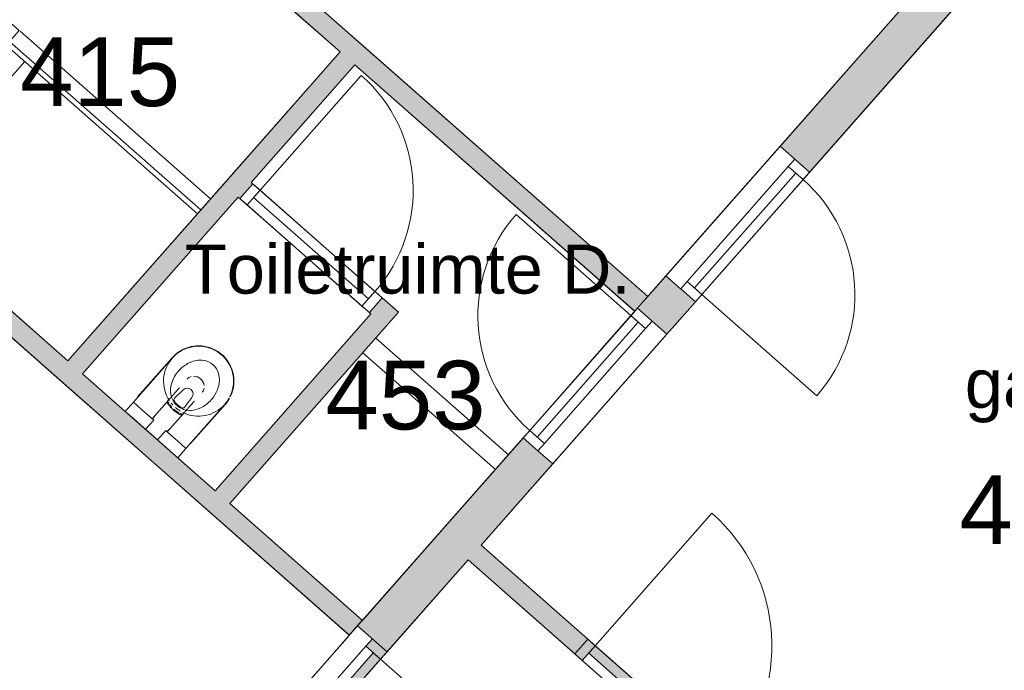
# Model space of a CAD drawing. Header units: millimetres. Extents: x 1158 to 98602, y 910 to 113498.
# Tile 26 of 30: x 89052 to 94070, y 93915 to 97230. Entities that reach past the tile are written whole.
import ezdxf

# ---------------------------------------------------------------- set-up
doc = ezdxf.new("R2010")
doc.units = ezdxf.units.MM
for name, color, linetype, lineweight in [('A--A2__Ruwbouw', 8, 'Continuous', 9), ('A--L$01A__Algemeen', 7, 'Continuous', 9), ('A--L21__Buitenwanden', 3, 'Continuous', 9), ('A--L22__Binnenwanden', 2, 'Continuous', 9), ('A--L23__Vloeren', 3, 'Continuous', 9), ('A--L24__TrapenHellingen', 1, 'Continuous', 9), ('A--L3__Afbouw', 2, 'Continuous', 9), ('A--L45__Plafondafwerkingen', 1, 'Continuous', 9), ('A--L74__VasteSanitaireVoorz', 1, 'Continuous', 9), ('A--LD30__DetailPenMiddel', 3, 'Continuous', 9), ('A--LR9__AlgVoorz', 7, 'Continuous', 9), ('A--TR9__AlgVoorz', 1, 'Continuous', 13)]:
    doc.layers.add(name, color=color, linetype=linetype, lineweight=lineweight)
doc.styles.add('Arial', font='arial.ttf', dxfattribs={"height": 350})
doc.styles.add('Arial_1', font='arial.ttf', dxfattribs={"height": 250})

# ---------------------------------------------------------------- blocks, each defined once
blk = doc.blocks.new('32_DO_WB_vo deur enkel1 - vo 2-1929187-DO-Begane grond - nieuwe situatie - plafond')
at = {"layer": 'A--L$01A__Algemeen'}
blk.add_line((510, 100), (510, 880), dxfattribs=at)
blk.add_arc((510, 100), 780, 90, 180, dxfattribs=at)
at = {"layer": 'A--L3__Afbouw'}
for p, q in [((-320, 100), (-320, 0)), ((-270, 100), (-320, 100)), ((510, 100), (-270, 100)), ((-270, 100), (-270, 50)), ((-270, 100), (-270, 0)), ((510, 50), (510, 100)), ((510, 0), (510, 100)), ((510, 100), (560, 100)), ((560, 100), (560, 0)), ((-320, 0), (-270, 0)), ((510, 50), (-270, 50)), ((-270, 0), (510, 0)), ((560, 0), (510, 0))]:
    blk.add_line(p, q, dxfattribs=at)
blk = doc.blocks.new('32_DO_WB_vo deur enkel1 - vo 2-1960551-DO-Begane grond - nieuwe situatie - plafond')
at = {"layer": 'A--L$01A__Algemeen'}
blk.add_line((510, -50), (510, -830), dxfattribs=at)
blk.add_arc((510, -50), 780, 180, 270, dxfattribs=at)
at = {"layer": 'A--L3__Afbouw'}
for p, q in [((-270, 50), (-320, 50)), ((-320, 50), (-320, -50)), ((-270, 50), (-270, -50)), ((510, 50), (-270, 50)), ((-270, 0), (-270, -50)), ((-270, 0), (510, 0)), ((510, -50), (510, 50)), ((510, 50), (560, 50)), ((510, -50), (510, 0)), ((560, 50), (560, -50)), ((-320, -50), (-270, -50)), ((-270, -50), (510, -50)), ((560, -50), (510, -50))]:
    blk.add_line(p, q, dxfattribs=at)
blk = doc.blocks.new('32_DO_WB_vo deur dubbel - vo-1929160-DO-Begane grond - nieuwe situatie - plafond')
at = {"layer": 'A--L3__Afbouw'}
h = blk.add_hatch(color=10, dxfattribs=at)
h.paths.add_polyline_path([(584.8, 100), (534.8, 100), (534.8, 0), (584.8, 0)])
h.paths.add_polyline_path([(-1265.2, 100), (-1315.2, 97.7), (-1315.2, 0), (-1265.2, 0), (-1265.2, 43.2)])
for points in [[(-365.2, 100), (-1265.2, 100), (-1265.2, 50), (-365.2, 50)], [(534.8, 100), (-365.2, 100), (-365.2, 50), (534.8, 56)]]:
    blk.add_hatch(color=10, dxfattribs=at).paths.add_polyline_path(points)
at = {"layer": 'A--L$01A__Algemeen'}
for p, q in [((-1265.2, 100), (-1265.2, 1000)), ((534.8, 100), (534.8, 1000))]:
    blk.add_line(p, q, dxfattribs=at)
for centre, start, end in [((-1265.2, 100), 360, 90), ((534.8, 100), 90, 180)]:
    blk.add_arc(centre, 900, start, end, dxfattribs=at)
at = {"layer": 'A--L3__Afbouw'}
for p, q in [((-1315.2, 100), (-1265.2, 100)), ((-1265.2, 100), (-365.2, 100)), ((-1265.2, 50), (-1265.2, 100)), ((-1265.2, 100), (-1265.2, 0)), ((-365.2, 100), (-365.2, 50)), ((-365.2, 100), (534.8, 100)), ((-365.2, 50), (-365.2, 100)), ((534.8, 100), (534.8, 50)), ((534.8, 0), (534.8, 100)), ((534.8, 100), (584.8, 100)), ((-1265.2, 0), (-1315.2, 0)), ((-365.2, 50), (-1265.2, 50)), ((-1265.2, 0), (534.8, 0)), ((534.8, 50), (-365.2, 50)), ((584.8, 0), (534.8, 0))]:
    blk.add_line(p, q, dxfattribs=at)
blk = doc.blocks.new('32_DO_WB_vo deur dubbel - vo-1960542-DO-Begane grond - nieuwe situatie - plafond')
at = {"layer": 'A--L3__Afbouw'}
h = blk.add_hatch(color=10, dxfattribs=at)
h.paths.add_polyline_path([(-1315.2, 50), (-1315.2, -50), (-1265.2, -50), (-1265.2, 50)])
h.paths.add_polyline_path([(534.8, 50), (534.8, -50), (584.8, -50), (584.8, 50)])
for points in [[(-1265.2, 0), (-1265.2, -50), (-365.2, -50), (-365.2, 0)], [(-365.2, 0), (-365.2, -50), (534.8, -50), (534.8, 0)]]:
    blk.add_hatch(color=10, dxfattribs=at).paths.add_polyline_path(points)
at = {"layer": 'A--L$01A__Algemeen'}
for p, q in [((-1265.2, -50), (-1265.2, -950)), ((534.8, -50), (534.8, -950))]:
    blk.add_line(p, q, dxfattribs=at)
for centre, start, end in [((-1265.2, -50), 270, 0), ((534.8, -50), 180, 270)]:
    blk.add_arc(centre, 900, start, end, dxfattribs=at)
at = {"layer": 'A--L3__Afbouw'}
for p, q in [((-1265.2, 50), (-1315.2, 50)), ((-1265.2, -50), (-1265.2, 50)), ((-1265.2, 50), (534.8, 50)), ((-1265.2, 0), (-1265.2, -50)), ((-365.2, 0), (-1265.2, 0)), ((-365.2, -50), (-365.2, 0)), ((-365.2, 0), (-365.2, -50)), ((534.8, 0), (-365.2, 0)), ((534.8, 50), (534.8, -50)), ((584.8, 50), (534.8, 50)), ((534.8, -50), (534.8, 0)), ((-1315.2, -50), (-1265.2, -50)), ((-1265.2, -50), (-365.2, -50)), ((-365.2, -50), (534.8, -50)), ((534.8, -50), (584.8, -50))]:
    blk.add_line(p, q, dxfattribs=at)
blk = doc.blocks.new('74_PF_UN_toilet_rimfree - type-V9-DO-Begane grond - nieuwe situatie - plafond')
at = {"layer": 'A--L$01A__Algemeen'}
for p, q in [((-180, -97.1), (-180, -363.1)), ((179.8, -363.1), (179.8, -97.1))]:
    blk.add_line(p, q, dxfattribs=at)
at = {"layer": 'A--L$01A__Algemeen', "flags": 128}
for points in [[(-179.4, -377.5), (-178.7, -384.7), (-177.7, -391.8)], [(176.8, -395.6), (178, -388.5), (178.8, -381.4)], [(-168.5, -426.5), (-165.8, -433.2), (-162.9, -439.7)], [(164, -436.7), (166.8, -430.1), (169.4, -423.4)], [(-148.6, -464.7), (-144.4, -470.6), (-140, -476.2), (-135.4, -481.7), (-130.5, -487.1)], [(-114.7, -501.8), (-109.1, -506.2), (-103.3, -510.5)], [(105.7, -508.6), (111.5, -504.2), (117, -499.6), (122.4, -494.8), (127.6, -489.8)], [(137.3, -479.2), (141.8, -473.6), (146.1, -467.9)], [(-78.5, -525), (-72, -528), (-65.3, -530.8)], [(-30.7, -540.4), (-23.6, -541.5), (-16.4, -542.3)], [(19.5, -541.9), (26.6, -541), (33.7, -539.8)], [(61.4, -532.2), (68.1, -529.6), (74.7, -526.7)]]:
    blk.add_lwpolyline(points, dxfattribs=at)
at = {"layer": 'A--L$01A__Algemeen'}
for start, end in [(180, 192.3039), (195, 360)]:
    blk.add_arc((-0.1, -363.1), 179.9, start, end, dxfattribs=at)
at = {"layer": 'A--L74__VasteSanitaireVoorz'}
for p, q in [((-122.9, 0), (-178.3, 0)), ((-178.3, -63), (-178.3, 0)), ((-122.9, 0), (-178.3, 0)), ((-178.3, -63), (-178.3, 0)), ((-56.1, 0), (-122.9, 0)), ((-56.1, 0), (-122.9, 0)), ((-40.9, 0), (-56.1, 0)), ((-40.9, 0), (-56.1, 0)), ((40.7, 0), (-40.9, 0)), ((-40.9, 0), (-40.9, -63)), ((40.7, 0), (-40.9, 0)), ((-40.9, 0), (-40.9, -63)), ((55.6, 0), (40.7, 0)), ((40.7, -63), (40.7, 0)), ((55.6, 0), (40.7, 0)), ((40.7, -63), (40.7, 0)), ((122.9, 0), (55.6, 0)), ((122.9, 0), (55.6, 0)), ((178.3, 0), (122.9, 0)), ((178.3, 0), (122.9, 0)), ((178.3, 0), (178.3, -63)), ((178.3, 0), (178.3, -63)), ((-178.3, -63), (-122.9, -63)), ((-178.3, -362.3), (-178.3, -63)), ((-178.3, -63), (-122.9, -63)), ((-178.3, -362.3), (-178.3, -63)), ((-122.9, -63), (-56.1, -63)), ((-122.9, -63), (-56.1, -63)), ((-56.1, -63), (-40.9, -63)), ((-56.1, -63), (-40.9, -63)), ((-51, -63), (-51, -190.7)), ((-51, -63), (-51, -190.7)), ((-50, -63), (-50, -77.5)), ((40.7, -63), (55.6, -63)), ((40.7, -63), (55.6, -63)), ((50, -77.5), (50, -63)), ((51, -190.7), (51, -63)), ((51, -190.7), (51, -63)), ((55.6, -63), (122.9, -63)), ((55.6, -63), (122.9, -63)), ((122.9, -63), (178.3, -63)), ((122.9, -63), (178.3, -63)), ((178.3, -63), (178.3, -362.3)), ((178.3, -63), (178.3, -362.3)), ((-40.1, -178.4), (-35.6, -176.8)), ((-40.1, -178.4), (-35.6, -176.8)), ((-40, -178.3), (-40.1, -178.4)), ((-40, -178.3), (-40.1, -178.4)), ((38.5, -177.8), (40.1, -178.4)), ((38.5, -177.8), (40.1, -178.4)), ((-51, -254.3), (-51, -243.4)), ((-51, -254.3), (-51, -243.4)), ((-34.8, -218.3), (-29.5, -278.1)), ((-34.8, -218.3), (-29.5, -278.1)), ((34.8, -218.3), (29.5, -278.1)), ((34.8, -218.3), (29.5, -278.1)), ((51, -243.4), (51, -254.3)), ((51, -243.4), (51, -254.3)), ((-71.2, -525.7), (-64.6, -528.4)), ((-71.2, -525.7), (-64.6, -528.4)), ((19.4, -539.5), (26.5, -538.5)), ((19.4, -539.5), (26.5, -538.5))]:
    blk.add_line(p, q, dxfattribs=at)
at = {"layer": 'A--L74__VasteSanitaireVoorz', "flags": 128}
for points in [[(-52.6, -183.6), (-47.9, -181.5), (-43, -179.5), (-40.1, -178.4)], [(-52.6, -183.6), (-47.9, -181.5), (-43, -179.5), (-40.1, -178.4)], [(-51, -249.9), (-51, -247.1), (-51, -244.3), (-51, -241.4), (-51, -238.5), (-51, -235.6), (-51, -232.6), (-51, -229.7), (-51, -226.7), (-51, -223.7), (-51, -220.7), (-51, -217.8), (-51, -214.8), (-51, -211.8), (-51, -208.9), (-51, -205.9), (-51, -203), (-51, -200.1), (-51, -197.3), (-51, -194.5), (-51, -191.7), (-51, -189), (-51, -186.4), (-51, -183.8), (-51, -181.2), (-51, -180.9)], [(-51, -249.9), (-51, -247.1), (-51, -244.3), (-51, -241.4), (-51, -238.5), (-51, -235.6), (-51, -232.6), (-51, -229.7), (-51, -226.7), (-51, -223.7), (-51, -220.7), (-51, -217.8), (-51, -214.8), (-51, -211.8), (-51, -208.9), (-51, -205.9), (-51, -203), (-51, -200.1), (-51, -197.3), (-51, -194.5), (-51, -191.7), (-51, -189), (-51, -186.4), (-51, -183.8), (-51, -181.2), (-51, -180.9)], [(-31.1, -175.5), (-26.5, -174.4), (-21.9, -173.4), (-17.3, -172.6), (-12.6, -172), (-7.9, -171.6)], [(-31.1, -175.5), (-26.5, -174.4), (-21.9, -173.4), (-17.3, -172.6), (-12.6, -172), (-7.9, -171.6)], [(15.6, -172.4), (20.2, -173.1), (24.9, -174), (29.4, -175.1)], [(15.6, -172.4), (20.2, -173.1), (24.9, -174), (29.4, -175.1)], [(40.1, -178.4), (44.9, -180.2), (49.7, -182.3)], [(40.1, -178.4), (44.9, -180.2), (49.7, -182.3)], [(51, -180.9), (51, -183.4), (51, -186), (51, -188.7), (51, -191.4), (51, -194.2), (51, -197), (51, -199.8), (51, -202.7), (51, -205.6), (51, -208.5), (51, -211.5), (51, -214.4), (51, -217.4), (51, -220.4), (51, -223.4), (51, -226.3), (51, -229.3), (51, -232.3), (51, -235.2), (51, -238.2), (51, -241.1), (51, -243.9), (51, -246.8), (51, -249.5), (51, -249.9)], [(51, -180.9), (51, -183.4), (51, -186), (51, -188.7), (51, -191.4), (51, -194.2), (51, -197), (51, -199.8), (51, -202.7), (51, -205.6), (51, -208.5), (51, -211.5), (51, -214.4), (51, -217.4), (51, -220.4), (51, -223.4), (51, -226.3), (51, -229.3), (51, -232.3), (51, -235.2), (51, -238.2), (51, -241.1), (51, -243.9), (51, -246.8), (51, -249.5), (51, -249.9)], [(-51, -253.1), (-51, -252.6), (-51, -252), (-51, -251.5), (-51, -250.9), (-51, -250.3), (-51, -249.9)], [(-51, -253.1), (-51, -252.6), (-51, -252), (-51, -251.5), (-51, -250.9), (-51, -250.3), (-51, -249.9)], [(51, -249.9), (51, -250.5), (51, -251), (51, -251.6), (51, -252.2), (51, -252.7), (51, -253.1)], [(51, -249.9), (51, -250.5), (51, -251), (51, -251.6), (51, -252.2), (51, -252.7), (51, -253.1)], [(-51, -272.7), (-51, -271.9), (-51, -270.9), (-51, -269.8), (-51, -268.7), (-51, -267.5), (-51, -266.2), (-51, -264.8), (-51, -263.4), (-51, -261.9), (-51, -260.3), (-51, -258.7), (-51, -257), (-51, -255.3), (-51, -253.5), (-51, -253.1)], [(-51, -272.7), (-51, -271.9), (-51, -270.9), (-51, -269.8), (-51, -268.7), (-51, -267.5), (-51, -266.2), (-51, -264.8), (-51, -263.4), (-51, -261.9), (-51, -260.3), (-51, -258.7), (-51, -257), (-51, -255.3), (-51, -253.5), (-51, -253.1)], [(51, -253.1), (51, -254.9), (51, -256.7), (51, -258.4), (51, -260), (51, -261.6), (51, -263.1), (51, -264.6), (51, -266), (51, -267.3), (51, -268.5), (51, -269.6), (51, -270.7), (51, -271.7), (51, -272.6), (51, -272.7)], [(51, -253.1), (51, -254.9), (51, -256.7), (51, -258.4), (51, -260), (51, -261.6), (51, -263.1), (51, -264.6), (51, -266), (51, -267.3), (51, -268.5), (51, -269.6), (51, -270.7), (51, -271.7), (51, -272.6), (51, -272.7)], [(-177.7, -376.5), (-177, -383.6), (-176, -390.7)], [(-177.7, -376.5), (-177, -383.6), (-176, -390.7)], [(175.3, -394.5), (176.5, -387.4), (177.3, -380.3)], [(175.3, -394.5), (176.5, -387.4), (177.3, -380.3)], [(-166.8, -425.1), (-164.2, -431.7), (-161.3, -438.2)], [(-166.8, -425.1), (-164.2, -431.7), (-161.3, -438.2)], [(162.7, -435.2), (165.4, -428.6), (168, -422)], [(162.7, -435.2), (165.4, -428.6), (168, -422)], [(-147.1, -462.9), (-143, -468.7), (-138.6, -474.4), (-134, -479.8), (-129.2, -485.1)], [(-147.1, -462.9), (-143, -468.7), (-138.6, -474.4), (-134, -479.8), (-129.2, -485.1)], [(-113.6, -499.7), (-108, -504.1), (-102.2, -508.3)], [(-113.6, -499.7), (-108, -504.1), (-102.2, -508.3)], [(104.9, -506.4), (110.6, -502.1), (116.1, -497.5), (121.4, -492.8), (126.5, -487.8)], [(104.9, -506.4), (110.6, -502.1), (116.1, -497.5), (121.4, -492.8), (126.5, -487.8)], [(136.2, -477.3), (140.7, -471.8), (144.9, -466.1)], [(136.2, -477.3), (140.7, -471.8), (144.9, -466.1)], [(-30.3, -537.9), (-23.2, -539), (-16.2, -539.8)], [(-30.3, -537.9), (-23.2, -539), (-16.2, -539.8)], [(61, -529.8), (67.6, -527.2), (74.2, -524.4)], [(61, -529.8), (67.6, -527.2), (74.2, -524.4)]]:
    blk.add_lwpolyline(points, dxfattribs=at)
at = {"layer": 'A--L74__VasteSanitaireVoorz'}
for centre, radius, start, end in [((0, -362.3), 178.3, 105, 180), ((0, -362.3), 178.3, 105, 180), ((4.3, -301), 130.4, 109.8989, 115.1422), ((4.3, -301), 130.4, 109.8989, 115.1422), ((0, -289.1), 92.7, 70.1011, 109.8989), ((0, -289.1), 92.7, 70.1011, 109.8989), ((0, -362.3), 178.3, 90, 100.0191), ((0, -362.3), 178.3, 90, 100.0191), ((0, -289.1), 117.7, 89.6795, 102.6192), ((0, -289.1), 117.7, 89.6795, 102.6192), ((0, -289.1), 117.7, 74.1359, 83.367), ((0, -289.1), 117.7, 74.1359, 83.367), ((0, -362.3), 178.3, 79.9824, 84.198), ((0, -362.3), 178.3, 79.9824, 84.198), ((-4.3, -301), 130.4, 64.8578, 70.1011), ((-4.3, -301), 130.4, 64.8578, 70.1011), ((0, -362.3), 178.3, 0, 75), ((0, -362.3), 178.3, 0, 75), ((51, -333.7), 162.5, 144.9647, 161.7326), ((51, -333.7), 162.5, 144.9647, 161.7326), ((4.3, -301), 105.4, 125.0353, 144.9647), ((4.3, -301), 105.4, 125.0353, 144.9647), ((4.3, -301), 105.4, 109.8989, 125.0353), ((4.3, -301), 105.4, 109.8989, 125.0353), ((-21.1, -217.1), 13.7, 129.7154, 185), ((-21.1, -217.1), 13.7, 129.7154, 185), ((0, -289.1), 87.7, 70.1011, 109.8989), ((0, -289.1), 87.7, 70.1011, 109.8989), ((21.1, -217.1), 13.7, 355, 50.2846), ((21.1, -217.1), 13.7, 355, 50.2846), ((-4.3, -301), 105.4, 54.9647, 70.1011), ((-4.3, -301), 105.4, 54.9647, 70.1011), ((-4.3, -301), 105.4, 35.0353, 54.9647), ((-4.3, -301), 105.4, 35.0353, 54.9647), ((-51, -333.7), 162.5, 18.2674, 35.0353), ((-51, -333.7), 162.5, 18.2674, 35.0353), ((51, -333.7), 162.5, 161.7326, 186.2674), ((51, -333.7), 162.5, 161.7326, 186.2674), ((0, -275.5), 29.6, 185, 355), ((0, -275.5), 29.6, 185, 355), ((-51, -333.7), 162.5, 353.7326, 18.2674), ((-51, -333.7), 162.5, 353.7326, 18.2674), ((0, -362.3), 178.3, 180, 192.2216), ((0, -362.3), 178.3, 180, 192.2216), ((0, -362.3), 178.3, 180, 192.2216), ((0, -362.3), 178.3, 180, 192.2216), ((0, -362.3), 178.3, 195, 0), ((0, -362.3), 178.3, 195, 360), ((0, -362.3), 178.3, 195, 0), ((0, -362.3), 178.3, 195, 360), ((73, -331.3), 184.6, 186.2674, 203.7326), ((73, -331.3), 184.6, 186.2674, 203.7326), ((-73, -331.3), 184.6, 336.2674, 353.7326), ((-73, -331.3), 184.6, 336.2674, 353.7326), ((16.9, -356), 123.3, 203.7326, 236.2674), ((16.9, -356), 123.3, 203.7326, 236.2674), ((-16.9, -356), 123.3, 303.7326, 336.2674), ((-16.9, -356), 123.3, 303.7326, 336.2674), ((0, -381.4), 92.8, 236.2674, 303.7326), ((0, -381.4), 92.8, 236.2674, 303.7326)]:
    blk.add_arc(centre, radius, start, end, dxfattribs=at)
for start_param, end_param in [(3.169544, 3.665191), (3.169544, 3.665191), (5.759587, 6.255234), (5.759587, 6.255234), (3.938541, 5.486237), (3.938541, 5.486237)]:
    blk.add_ellipse((0, -330.8), major_axis=(51, 0), ratio=0.927184, start_param=start_param, end_param=end_param, dxfattribs=at)
blk.add_open_spline([(51, -180.9), (51, -179.2), (49, -176), (40.2, -172), (26.4, -169.3), (9.2, -167.8), (-9.2, -167.8), (-25, -169.1), (-35.1, -171), (-40.9, -172.6), (-45.8, -174.5), (-49.9, -177.2), (-51, -179.6), (-51, -180.9)], degree=3, knots=[0, 0, 0, 0, 0.111111, 0.222222, 0.333333, 0.444444, 0.555556, 0.666667, 0.75, 0.791667, 0.833333, 0.916667, 1, 1, 1, 1], dxfattribs=at)
blk.add_open_spline([(51, -180.9), (51, -179.2), (49, -176), (40.2, -172), (26.4, -169.3), (9.2, -167.8), (-9.2, -167.8), (-25, -169.1), (-35.1, -171), (-40.9, -172.6), (-45.8, -174.5), (-49.9, -177.2), (-51, -179.6), (-51, -180.9)], degree=3, knots=[0, 0, 0, 0, 0.111111, 0.222222, 0.333333, 0.444444, 0.555556, 0.666667, 0.75, 0.791667, 0.833333, 0.916667, 1, 1, 1, 1], dxfattribs=at)

msp = doc.modelspace()

# ---------------------------------------------------------------- hatches: boundary and pattern name
at = {"layer": 'A--A2__Ruwbouw'}
for points in [[(92186.4, 95744.2), (92252.5, 95819.3), (87765.2, 99772.8), (87699.1, 99697.8), (92169, 95759.6)], [(90731.7, 94095.1), (90797.9, 94170.2), (86158.4, 98257.8), (86092.2, 98182.9), (90653.1, 94164.4)], [(89372.9, 95425.7), (90760.5, 97000.6), (90685.4, 97066.7), (89297.8, 95491.8)], [(90123.5, 94764.3), (90982.8, 95739.6), (90907.8, 95805.7), (90048.5, 94830.4)]]:
    msp.add_hatch(color=10, dxfattribs=at).paths.add_polyline_path(points)
h = msp.add_hatch(color=10, dxfattribs=at)
h.paths.add_polyline_path([(83863.8, 85994.2), (89668.5, 92583.2), (89518.4, 92715.4), (83713.7, 86126.4)])
h.paths.add_polyline_path([(90924.5, 94008.9), (91768.5, 94967.1), (91618.5, 95099.3), (90774.4, 94141.1), (90922.7, 94010.4)])
h.paths.add_polyline_path([(92350.3, 95627.4), (92491.2, 95796.4), (92345.6, 95924.7), (92204.6, 95755.7), (92275.2, 95693.5)])
h.paths.add_polyline_path([(93077.4, 96452.8), (93996.1, 97495.6), (93846, 97627.8), (92927.3, 96585), (93002.4, 96518.9)])
h = msp.add_hatch(color=10, dxfattribs=at)
h.paths.add_polyline_path([(90841.7, 95730.6), (90907.8, 95805.7), (90900.1, 95812.4), (90834, 95737.4)])
h.paths.add_polyline_path([(90173.7, 96319.2), (90239.8, 96394.2), (90232.2, 96401), (90166.1, 96325.9)])
h = msp.add_hatch(color=10, dxfattribs=at)
h.paths.add_polyline_path([(93867.4, 92249.3), (93933.5, 92324.3), (93373.4, 92817.7), (93307.3, 92742.7)])
h.paths.add_polyline_path([(91881.6, 93998.6), (91947.7, 94073.7), (91403.7, 94552.9), (91337.6, 94477.9)])

# ---------------------------------------------------------------- linework, layer by layer
at = {"layer": 'A--L21__Buitenwanden'}
for p, q in [((89000.2, 97119.4), (89975.1, 96260.5)), ((91542.5, 95013), (90867, 95608.1)), ((90800.9, 95533), (91476.4, 94938))]:
    msp.add_line(p, q, dxfattribs=at)
at = {"layer": 'A--L22__Binnenwanden', "lineweight": 15}
for p, q in [((90685.4, 97066.7), (87699.1, 99697.8)), ((90731.7, 94095.1), (86242.3, 98050.6)), ((92927.3, 96585), (93846, 97627.8)), ((93996.1, 97495.6), (93077.4, 96452.8)), ((90451.5, 97406), (92252.5, 95819.3)), ((89297.8, 95491.8), (90685.4, 97066.7)), ((90760.5, 97000.6), (90232.2, 96401)), ((92186.4, 95744.2), (90760.5, 97000.6)), ((93002.4, 96518.9), (92927.3, 96585)), ((90232.2, 96401), (90239.8, 96394.2)), ((88323, 96350.7), (89297.8, 95491.8)), ((90166.1, 96325.9), (89372.9, 95425.7)), ((90173.7, 96319.2), (90166.1, 96325.9)), ((92200.2, 95759.6), (92345.6, 95924.7)), ((92345.6, 95924.7), (92420.6, 95858.6)), ((90900.1, 95812.4), (90982.8, 95739.6)), ((92252.5, 95819.3), (92186.4, 95744.2)), ((92495.7, 95792.5), (92350.3, 95627.4)), ((90982.8, 95739.6), (90123.5, 94764.3)), ((90048.5, 94830.4), (90841.7, 95730.6)), ((90841.7, 95730.6), (90834, 95737.4)), ((92350.3, 95627.4), (92275.2, 95693.5)), ((89372.9, 95425.7), (89590.3, 95234.1)), ((90774.4, 94141.1), (91618.5, 95099.3)), ((89857.8, 94998.4), (90048.5, 94830.4)), ((91693.5, 95033.2), (91768.5, 94967.1)), ((91768.5, 94967.1), (91403.7, 94552.9)), ((90123.5, 94764.3), (90797.9, 94170.2)), ((91403.7, 94552.9), (91947.7, 94073.7)), ((91337.6, 94477.9), (90924.5, 94008.9)), ((91881.6, 93998.6), (91337.6, 94477.9)), ((90797.9, 94170.2), (90731.7, 94095.1)), ((90924.5, 94008.9), (90774.4, 94141.1)), ((91947.7, 94073.7), (91881.6, 93998.6))]:
    msp.add_line(p, q, dxfattribs=at)
at = {"layer": 'A--L22__Binnenwanden'}
for p, q in [((92927.3, 96585), (92345.6, 95924.7)), ((91768.5, 94967.1), (92350.3, 95627.4)), ((90774.4, 94141.1), (89518.4, 92715.4))]:
    msp.add_line(p, q, dxfattribs=at)
at = {"layer": 'A--L23__Vloeren'}
msp.add_line((89958.4, 96241.5), (88983.5, 97100.5), dxfattribs=at)
at = {"layer": 'A--L24__TrapenHellingen'}
msp.add_line((89078.2, 97017.1), (88449.2, 96304.7), dxfattribs=at)
at = {"layer": 'A--L45__Plafondafwerkingen'}
msp.add_line((90024.5, 96316.6), (89054.7, 97171), dxfattribs=at)
at = {"layer": 'A--LD30__DetailPenMiddel'}
msp.add_line((91542.5, 95013), (90867, 95608.1), dxfattribs=at)
at = {"layer": 'A--LR9__AlgVoorz'}
for p, q in [((91337.6, 94477.9), (91017.2, 94114.2)), ((93867.4, 92249.3), (91337.6, 94477.9)), ((91017.2, 94114.2), (90814.9, 93884.6))]:
    msp.add_line(p, q, dxfattribs=at)
at = {"layer": 'A--LR9__AlgVoorz', "flags": 128}
for points in [[(88323, 96350.7), (89297.8, 95491.8), (90124.1, 96429.5), (90685.4, 97066.7), (90347.9, 97364.1), (89371.9, 98224), (87737.5, 99664), (87697.6, 99699.1), (87035.9, 98949.7), (89049.6, 97175.5)], [(93846, 97627.8), (92044.9, 99214.5), (91410.5, 98494.5), (90451.5, 97406), (90789, 97108.6), (92252.6, 95819.1)], [(77711.2, 88387.1), (78134.4, 81304.8), (81769.9, 85431.6), (83030.1, 86862), (83779.8, 86201.4), (90732.9, 94094.1), (90693.2, 94129.1), (90019.9, 94722.3), (89269.2, 95383.7), (88219.3, 96308.7), (86242.3, 98050.6), (82449.8, 93754.8)], [(96526, 95266.7), (93996.1, 97495.6), (92403.8, 95688.1), (92335.6, 95610.7), (91403.7, 94552.9), (93933.5, 92324.3), (94569.7, 93046.4)], [(90123.5, 94764.3), (90799, 94169.1), (91220.6, 94647.6), (92186.5, 95744.1), (92185.3, 95745.2), (90760.5, 97000.6), (90232.2, 96401), (90982.8, 95739.6)], [(89372.9, 95425.7), (90048.5, 94830.4), (90841.7, 95730.6), (90166.1, 96325.9)]]:
    msp.add_lwpolyline(points, close=True, dxfattribs=at)

# ---------------------------------------------------------------- block references
at = {"layer": 'A--L3__Afbouw'}
for name, p, rotation in [('32_DO_WB_vo deur enkel1 - vo 2-1960551-DO-Begane grond - nieuwe situatie - plafond', (90627, 95986.5), 138.6179553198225), ('32_DO_WB_vo deur enkel1 - vo 2-1929187-DO-Begane grond - nieuwe situatie - plafond', (92790.8, 96278.8), 228.6212953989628), ('32_DO_WB_vo deur enkel1 - vo 2-1929187-DO-Begane grond - nieuwe situatie - plafond', (91905, 95273.3), 48.62129539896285), ('32_DO_WB_vo deur dubbel - vo-1960542-DO-Begane grond - nieuwe situatie - plafond', (92353.5, 93649.6), 138.6212953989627), ('32_DO_WB_vo deur dubbel - vo-1929160-DO-Begane grond - nieuwe situatie - plafond', (89980, 93088.2), 228.6212953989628)]:
    msp.add_blockref(name, p, dxfattribs=dict(at, rotation=rotation))
at = {"layer": 'A--L74__VasteSanitaireVoorz', "rotation": 138.617955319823}
msp.add_blockref('74_PF_UN_toilet_rimfree - type-V9-DO-Begane grond - nieuwe situatie - plafond', (89724.1, 95116.2), dxfattribs=at)

# ---------------------------------------------------------------- texts
at = {"layer": 'A--TR9__AlgVoorz', "attachment_point": 1}
for s, insert, char_height, width, style in [('415', (89054.3, 97139.5), 350, 1010.126, 'Arial'), ('Toiletruimte D.', (89894.3, 96084.2), 250, 2741.771, 'Arial_1'), ('453', (90610.7, 95492.4), 350, 1010.126, 'Arial'), ('gang', (93869, 95501.1), 250, 937.974, 'Arial_1'), ('451', (93841.4, 94909.4), 350, 1010.126, 'Arial')]:
    msp.add_mtext(s, dxfattribs=dict(at, insert=insert, char_height=char_height, width=width, style=style))

doc.saveas('drawing.dxf')
